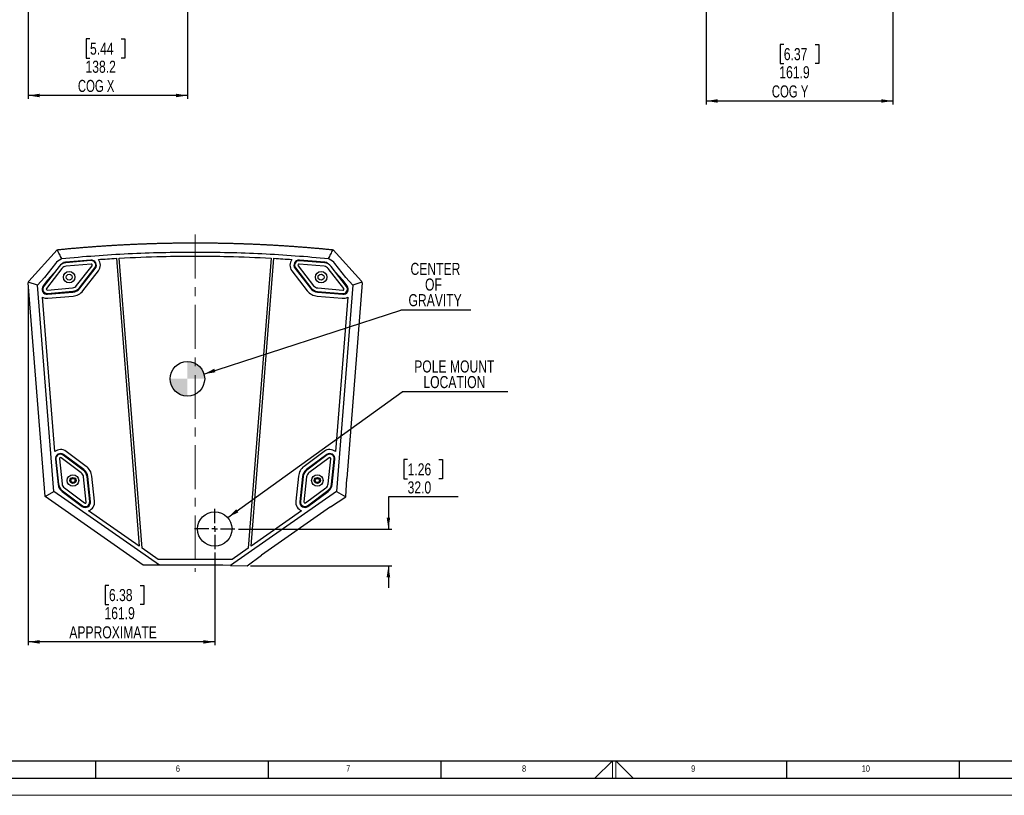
# Model space of a CAD drawing. Header units: millimetres. Extents: x 0 to 841, y 0 to 594.
# Tile 2 of 22: x 253 to 538, y 0 to 224. Entities that reach past the tile are written whole.
import ezdxf

# ---------------------------------------------------------------- set-up
doc = ezdxf.new("R2010")
doc.units = ezdxf.units.MM
doc.linetypes.add('CENTERX2', pattern=[20.32, 12.7, -2.54, 2.54, -2.54])
doc.layers.add('FORMAT', color=7, linetype='Continuous')
doc.layers.add('SLD-0_0', color=7, linetype='Continuous')
doc.styles.add('SLDTEXTSTYLE0', font='TXT', dxfattribs={"width": 0.75})
doc.styles.add('SLDTEXTSTYLE3', font='TXT', dxfattribs={"width": 0.7})
doc.dimstyles.new('SLDDIMSTYLE0', dxfattribs={"dimtxt": 3.5, "dimasz": 3.302, "dimexe": 0, "dimexo": 0.0625, "dimgap": 0.875, "dimtad": 0, "dimtih": 1, "dimtoh": 1, "dimdec": 1, "dimlfac": 3, "dimrnd": 1e-09, "dimzin": 12, "dimdsep": 46, "dimtxsty": 'SLDTEXTSTYLE0', "dimsah": 1, "dimcen": 0.09, "dimadec": 0, "dimazin": 3, "dimtfac": 1, "dimtdec": 1, "dimtofl": 0, "dimtmove": 0, "dimatfit": 3, "dimfxl": 1, "dimfrac": 2, "dimtolj": 1, "dimtzin": 12, "dimarcsym": 0})
doc.dimstyles.new('SLDDIMSTYLE1', dxfattribs={"dimtxt": 0.18, "dimasz": 3.302, "dimexe": 0, "dimexo": 0.0625, "dimgap": 0, "dimtad": 0, "dimtih": 1, "dimtoh": 1, "dimdec": 0, "dimrnd": 1e-09, "dimzin": 0, "dimdsep": 46, "dimtxsty": 'Standard', "dimsah": 1, "dimcen": 0.09, "dimadec": 0, "dimazin": 0, "dimtfac": 3.302, "dimtdec": 0, "dimtofl": 0, "dimtmove": 0, "dimatfit": 3, "dimfxl": 1, "dimfrac": 2, "dimtolj": 1, "dimtzin": 0, "dimarcsym": 0})
doc.dimstyles.new('SLDDIMSTYLE3', dxfattribs={"dimtxt": 3.5, "dimasz": 3.302, "dimexe": 0, "dimexo": 0.0625, "dimgap": 0.875, "dimtad": 0, "dimtih": 1, "dimtoh": 1, "dimdec": 1, "dimlfac": 3, "dimrnd": 1e-09, "dimzin": 4, "dimdsep": 46, "dimtxsty": 'SLDTEXTSTYLE0', "dimsah": 1, "dimcen": 0.09, "dimadec": 0, "dimazin": 1, "dimtfac": 1, "dimtdec": 1, "dimtmove": 0, "dimatfit": 0, "dimfxl": 1, "dimfrac": 2, "dimtolj": 1, "dimtzin": 12, "dimarcsym": 0})

# ---------------------------------------------------------------- blocks, each defined once
blk = doc.blocks.new('_D')
at = {"layer": 'SLD-0_0', "transparency": 16777216}
for p, q in [((302.02, 302.98), (302.02, 201.56)), ((255.96, 230.92), (255.96, 201.56)), ((273.84, 218.91), (272.77, 218.91)), ((272.77, 218.91), (272.77, 213.35)), ((282.89, 218.91), (283.95, 218.91)), ((283.95, 218.91), (283.95, 213.35)), ((272.77, 213.35), (273.84, 213.35)), ((283.95, 213.35), (282.89, 213.35)), ((302.02, 202.56), (255.96, 202.56))]:
    blk.add_line(p, q, dxfattribs=at)
for points in [[(255.96, 202.56), (259.26, 202.05), (259.26, 203.07)], [(302.02, 202.56), (298.72, 203.07), (298.72, 202.05)]]:
    blk.add_solid(points, dxfattribs=at)
at = {"layer": 'SLD-0_0', "transparency": 16777216, "char_height": 3.5, "attachment_point": 1}
for s, insert, style in [('5.44', (273.84, 217.87), 'SLDTEXTSTYLE0'), ('138.2', (272.54, 212.63), 'SLDTEXTSTYLE0'), ('COG X', (270.34, 207.07), 'SLDTEXTSTYLE3')]:
    blk.add_mtext(s, dxfattribs=dict(at, insert=insert, style=style))
blk = doc.blocks.new('_D_5')
at = {"layer": 'SLD-0_0', "transparency": 16777216}
for p, q in [((452.16, 302.98), (452.16, 199.97)), ((506.13, 231.7), (506.13, 199.97)), ((474.62, 217.32), (473.55, 217.32)), ((473.55, 217.32), (473.55, 211.77)), ((483.67, 217.32), (484.74, 217.32)), ((484.74, 217.32), (484.74, 211.77)), ((473.55, 211.77), (474.62, 211.77)), ((484.74, 211.77), (483.67, 211.77)), ((452.16, 200.97), (506.13, 200.97))]:
    blk.add_line(p, q, dxfattribs=at)
for points in [[(452.16, 200.97), (455.46, 200.47), (455.46, 201.48)], [(506.13, 200.97), (502.83, 201.48), (502.83, 200.47)]]:
    blk.add_solid(points, dxfattribs=at)
at = {"layer": 'SLD-0_0', "transparency": 16777216, "char_height": 3.5, "attachment_point": 1}
for s, insert, style in [('6.37', (474.62, 216.28), 'SLDTEXTSTYLE0'), ('161.9', (473.32, 211.04), 'SLDTEXTSTYLE0'), ('COG Y', (471.16, 205.49), 'SLDTEXTSTYLE3')]:
    blk.add_mtext(s, dxfattribs=dict(at, insert=insert, style=style))
blk = doc.blocks.new('_D_8')
at = {"layer": 'SLD-0_0', "transparency": 16777216}
for p, q in [((365.75, 97.15), (364.69, 97.15)), ((364.69, 97.15), (364.69, 91.59)), ((374.81, 97.15), (375.87, 97.15)), ((375.87, 97.15), (375.87, 91.59)), ((364.69, 91.59), (365.75, 91.59)), ((375.87, 91.59), (374.81, 91.59)), ((380.36, 86.36), (360.2, 86.36)), ((360.2, 86.36), (360.2, 77.08)), ((316.77, 77.08), (361.2, 77.08)), ((320.33, 66.41), (361.2, 66.41)), ((360.2, 66.41), (360.2, 60.06))]:
    blk.add_line(p, q, dxfattribs=at)
for points in [[(360.2, 77.08), (360.71, 80.38), (359.69, 80.38)], [(360.2, 66.41), (359.69, 63.11), (360.71, 63.11)]]:
    blk.add_solid(points, dxfattribs=at)
at = {"layer": 'SLD-0_0', "transparency": 16777216, "char_height": 3.5, "attachment_point": 1, "style": 'SLDTEXTSTYLE0'}
for s, insert in [('1.26', (365.75, 96.1)), ('32.0', (365.75, 90.87))]:
    blk.add_mtext(s, dxfattribs=dict(at, insert=insert))
blk = doc.blocks.new('_D_9')
at = {"layer": 'SLD-0_0', "transparency": 16777216}
for p, q in [((255.96, 147.3), (255.96, 43.41)), ((309.93, 70.25), (309.93, 43.41)), ((279.32, 60.76), (278.25, 60.76)), ((278.25, 60.76), (278.25, 55.2)), ((288.37, 60.76), (289.44, 60.76)), ((289.44, 60.76), (289.44, 55.2)), ((278.25, 55.2), (279.32, 55.2)), ((289.44, 55.2), (288.37, 55.2)), ((309.93, 44.41), (255.96, 44.41))]:
    blk.add_line(p, q, dxfattribs=at)
for points in [[(255.96, 44.41), (259.26, 43.9), (259.26, 44.92)], [(309.93, 44.41), (306.63, 44.92), (306.63, 43.9)]]:
    blk.add_solid(points, dxfattribs=at)
at = {"layer": 'SLD-0_0', "transparency": 16777216, "char_height": 3.5, "attachment_point": 1, "style": 'SLDTEXTSTYLE0'}
for s, insert in [('6.38', (279.32, 59.71)), ('161.9', (278.03, 54.48)), ('APPROXIMATE', (267.85, 48.92))]:
    blk.add_mtext(s, dxfattribs=dict(at, insert=insert))
blk = doc.blocks.new('SW_NOTE_0_6')
at = {"layer": 'SLD-0_0', "color": 0}
blk.add_line((20.32, 0), (0, 0), dxfattribs=at)
at = {"layer": 'SLD-0_0', "color": 0, "char_height": 3.5, "attachment_point": 2, "style": 'SLDTEXTSTYLE0'}
for s, insert in [('CENTER', (10.04, 13.67)), ('OF', (9.47, 9.14)), ('GRAVITY', (9.95, 4.61))]:
    blk.add_mtext(s, dxfattribs=dict(at, insert=insert))
blk = doc.blocks.new('SW_NOTE_0_7')
at = {"layer": 'SLD-0_0', "color": 0}
blk.add_line((30.49, 0), (0, 0), dxfattribs=at)
at = {"layer": 'SLD-0_0', "color": 0, "char_height": 3.5, "attachment_point": 2, "style": 'SLDTEXTSTYLE0'}
for s, insert in [('POLE MOUNT', (15.05, 9.14)), ('LOCATION', (15.07, 4.62))]:
    blk.add_mtext(s, dxfattribs=dict(at, insert=insert))
blk = doc.blocks.new('SW_CENTERMARKSYMBOL_0')
at = {"layer": 'SLD-0_0', "color": 0}
for p, q in [((0, 1.67), (0, 5.83)), ((-1.67, 0), (-5.83, 0)), ((0, 0), (-0.83, 0)), ((0, 0), (0, 0.83)), ((0, 0), (0, -0.83)), ((0, 0), (0.83, 0)), ((1.67, 0), (5.83, 0)), ((0, -1.67), (0, -5.83))]:
    blk.add_line(p, q, dxfattribs=at)
blk = doc.blocks.new('SW_DOWELSYMBOL_4')
at = {"linetype": 'Continuous', "lineweight": 18}
h = blk.add_hatch(color=0, dxfattribs=at)
edge = h.paths.add_edge_path(flags=0)
edge.add_arc((0, 0), 5, 0, 90)
edge.add_line((0, 5), (0, 0))
edge.add_line((0, 0), (5, 0))
h = blk.add_hatch(color=0, dxfattribs=at)
edge = h.paths.add_edge_path(flags=0)
edge.add_arc((0, 0), 5, 180, 270)
edge.add_line((0, -5), (0, 0))
edge.add_line((0, 0), (-5, 0))
at = {"layer": 'SLD-0_0', "color": 0}
blk.add_circle((0, 0), 5, dxfattribs=at)

msp = doc.modelspace()

# ---------------------------------------------------------------- linework, layer by layer
at = {"color": 7, "linetype": 'Continuous', "lineweight": 25}
for p, q in [((256.126937, 148.795267), (264.351586, 157.91567)), ((344.184919, 157.91567), (352.409568, 148.795267)), ((263.820234, 153.907114), (260.659006, 149.839096)), ((265.460002, 155.162973), (265.641234, 155.363943)), ((265.86167, 153.866305), (266.136086, 154.170608)), ((274.056565, 154.926818), (266.784889, 154.302117)), ((274.099065, 154.761586), (266.829674, 154.137081)), ((281.484448, 155.42565), (288.040628, 72.121481)), ((288.92529, 71.502035), (282.316648, 155.47279)), ((326.219857, 155.472791), (319.611215, 71.502035)), ((320.495877, 72.121481), (327.052057, 155.42565)), ((341.689849, 154.105842), (334.420458, 154.730347)), ((341.751615, 154.302117), (334.47994, 154.926818)), ((342.400419, 154.170608), (342.742496, 153.791275)), ((342.89527, 155.363943), (343.076503, 155.162973)), ((347.877499, 149.839096), (344.716271, 153.907114)), ((264.927039, 153.102752), (260.450084, 147.341595)), ((265.716653, 152.489149), (261.239699, 146.727991)), ((261.554015, 149.0895), (263.393518, 151.129345)), ((274.184658, 153.765256), (266.915267, 153.140751)), ((269.968605, 147.524175), (274.445559, 153.285332)), ((270.758219, 146.910571), (275.235173, 152.671729)), ((270.889354, 146.752007), (275.367715, 152.514975)), ((271.81057, 146.036136), (276.288931, 151.799104)), ((332.247574, 151.799104), (336.725935, 146.036136)), ((333.16879, 152.514975), (337.647151, 146.752007)), ((333.284349, 152.64049), (337.761304, 146.879333)), ((334.073964, 153.254094), (338.550918, 147.492936)), ((341.604255, 153.109512), (334.334864, 153.734017)), ((347.279824, 146.696752), (342.80287, 152.45791)), ((348.069438, 147.310356), (343.592484, 153.071513)), ((344.844609, 151.46022), (346.98249, 149.0895)), ((260.82079, 86.501464), (255.957415, 148.296497)), ((258.683344, 147.648263), (255.99084, 148.56339)), ((258.683344, 147.648263), (260.659006, 149.839096)), ((261.554015, 149.0895), (260.263089, 147.428275)), ((348.273416, 147.428275), (346.98249, 149.0895)), ((347.877499, 149.839096), (349.853161, 147.648263)), ((352.57909, 148.296497), (348.122437, 91.669352)), ((352.545665, 148.56339), (349.853161, 147.648263)), ((263.380566, 87.964406), (258.683344, 147.648263)), ((261.500599, 146.248068), (268.76999, 146.872573)), ((261.574239, 145.016432), (268.845915, 145.641133)), ((261.586193, 145.251738), (268.855584, 145.876243)), ((339.663939, 145.845004), (346.93333, 145.220499)), ((339.69059, 145.641133), (346.962266, 145.016432)), ((339.749532, 146.841334), (347.018924, 146.216829)), ((349.853161, 147.648263), (345.155939, 87.964406)), ((263.643227, 99.496722), (260.125435, 144.194501)), ((261.674098, 143.854047), (268.945774, 144.478748)), ((339.590731, 144.478748), (346.862407, 143.854047)), ((348.41107, 144.194501), (344.893278, 99.496722)), ((263.820083, 97.257284), (264.59949, 90.00056)), ((263.984373, 97.303293), (264.763535, 90.048848)), ((264.978654, 97.410083), (265.757817, 90.155639)), ((271.308099, 93.327887), (265.452913, 97.681144)), ((271.904749, 94.130389), (266.049563, 98.483646)), ((272.060485, 94.26487), (266.203459, 98.619496)), ((272.756577, 95.201122), (266.899551, 99.555748)), ((341.636954, 99.555748), (335.779928, 95.201122)), ((342.333046, 98.619496), (336.47602, 94.26487)), ((342.456072, 98.50129), (336.600886, 94.148032)), ((343.052722, 97.698788), (337.197536, 93.345531)), ((342.747818, 90.173283), (343.52698, 97.427727)), ((343.7421, 90.066492), (344.521262, 97.320936)), ((343.937015, 90.00056), (344.716422, 97.257284)), ((272.76424, 84.888976), (271.985078, 92.14342)), ((273.758521, 84.995766), (272.979359, 92.250211)), ((273.994029, 84.988826), (273.214622, 92.24555)), ((275.154024, 85.113415), (274.374617, 92.370139)), ((334.161888, 92.370139), (333.382481, 85.113415)), ((335.321883, 92.24555), (334.542476, 84.988826)), ((335.526276, 92.267854), (334.747113, 85.01341)), ((336.520557, 92.161064), (335.741395, 84.906619)), ((347.886425, 86.403895), (348.122437, 91.669352)), ((266.434795, 88.971172), (272.289981, 84.617915)), ((336.215654, 84.635558), (342.07084, 88.988816)), ((260.820861, 86.501414), (260.82079, 86.501464)), ((260.820861, 86.501414), (263.380566, 87.964406)), ((289.268252, 66.582337), (260.820861, 86.501414)), ((293.917325, 66.582337), (263.380566, 87.964406)), ((265.753626, 87.98124), (271.610652, 83.626614)), ((265.838145, 88.168671), (271.693331, 83.815413)), ((345.155939, 87.964406), (314.540647, 66.527348)), ((336.812304, 83.833057), (342.66749, 88.186314)), ((336.925853, 83.626614), (342.782879, 87.98124)), ((343.469339, 83.52812), (347.886351, 86.403847)), ((345.155939, 87.964406), (347.886351, 86.403847)), ((347.886351, 86.403847), (347.886425, 86.403895)), ((343.469339, 83.52812), (323.514629, 69.555681)), ((288.040628, 72.121481), (273.450456, 82.33763)), ((335.086049, 82.33763), (320.495877, 72.121481)), ((293.5711, 68.249003), (288.92529, 71.502035)), ((319.611215, 71.502035), (314.965405, 68.249003)), ((319.325761, 66.410203), (323.514629, 69.555681)), ((293.917325, 66.582337), (289.268252, 66.582337)), ((314.965405, 68.249003), (293.5711, 68.249003)), ((312.294465, 66.582337), (293.917325, 66.582337)), ((314.540647, 66.527348), (312.294465, 66.582337)), ((314.540647, 66.527348), (319.325761, 66.410203))]:
    msp.add_line(p, q, dxfattribs=at)
at = {"color": 7, "linetype": 'Continuous', "lineweight": 18}
for p, q in [((419.96681, 5.00001), (425, 10.00001)), ((425, 10.00001), (425, 5.00001)), ((426, 10.00001), (426, 5.00001)), ((431.009993, 5.00001), (426, 10.00001)), ((0.000004, 0.00001), (841.000004, 0.00001))]:
    msp.add_line(p, q, dxfattribs=at)
at = {"color": 7, "linetype": 'Continuous', "lineweight": 25, "flags": 128}
for points in [[(266.750795, 154.298986), (266.758972, 154.299765), (266.765396, 154.300376)], [(274.058719, 154.927002), (274.07181, 154.928005), (274.082095, 154.928792)], [(334.454442, 154.92879), (334.467496, 154.92779), (334.477753, 154.927005)], [(341.771117, 154.300376), (341.779285, 154.299598), (341.785702, 154.298986)]]:
    msp.add_lwpolyline(points, dxfattribs=at)
at = {"color": 7, "linetype": 'Continuous', "lineweight": 25}
for centre, radius in [((267.815402, 149.971625), 1.666667), ((340.721103, 149.971625), 1.666667), ((267.815402, 149.971625), 0.883333), ((340.721103, 149.971625), 0.883333), ((268.907056, 91.123055), 1.666667), ((268.907056, 91.123055), 0.883333), ((268.907056, 91.123055), 0.583333), ((339.629449, 91.123055), 1.666667), ((339.629449, 91.123055), 0.883333), ((339.629449, 91.123055), 0.583333), ((309.934919, 77.082337), 5)]:
    msp.add_circle(centre, radius, dxfattribs=at)
for centre, radius, start, end in [((267.033327, 151.410242), 4.069194, 112.74577293, 142.14947536), ((267.060993, 151.444472), 2.702527, 94.91015734, 142.14947536), ((267.033327, 151.410242), 2.902527, 95.58601796, 108.00644962), ((267.033327, 151.410242), 2.902527, 94.91015734, 95.29648606), ((274.184793, 153.434215), 1.498101, 94.82746734, 94.91015734), ((274.184793, 153.434215), 1.498101, 322.14947536, 93.93079996), ((274.210174, 153.468248), 1.298101, 322.14947536, 94.91015734), ((274.184793, 153.434215), 2.664768, 322.14947536, 38.42515368), ((334.351712, 153.434215), 2.664768, 141.5748392, 217.85052464), ((334.351712, 153.434215), 1.498101, 86.0679567, 217.85052464), ((334.309349, 153.43701), 1.298101, 85.08984266, 217.85052463), ((334.351712, 153.434215), 1.498101, 85.08984266, 85.1737744), ((341.45853, 151.413233), 2.702527, 37.85052463, 85.08984266), ((341.503178, 151.410242), 2.902527, 84.70335146, 85.08984266), ((341.503178, 151.410242), 2.902527, 71.99355038, 84.41413853), ((341.503178, 151.410242), 4.069194, 37.85052464, 67.25422707), ((267.060993, 151.444472), 1.702527, 94.91015734, 142.14947536), ((274.210174, 153.468248), 0.298101, 322.14947536, 94.91015734), ((334.309349, 153.43701), 0.298101, 85.08984266, 217.85052463), ((341.45853, 151.413233), 1.702527, 37.85052463, 85.08984266), ((256.622027, 148.348803), 0.666667, 161.22327033, 184.5), ((256.622027, 148.348803), 0.666667, 137.95631066, 161.22327033), ((351.914478, 148.348803), 0.666667, 18.77672967, 42.04368934), ((351.914478, 148.348803), 0.666667, 355.5, 18.77672967), ((261.446011, 146.509035), 1.498101, 142.14947536, 274.91015734), ((261.475083, 146.545075), 1.298101, 142.14947536, 274.91015734), ((261.475083, 146.545075), 0.298101, 142.14947536, 274.91015734), ((268.624265, 148.568852), 1.702527, 274.91015734, 322.14947536), ((268.597477, 148.533008), 2.902527, 274.91015734, 322.14947536), ((268.624265, 148.568852), 2.702527, 274.91015734, 322.14947536), ((268.597477, 148.533008), 4.069194, 274.91015734, 322.14947536), ((339.939028, 148.533008), 4.069194, 217.85052464, 265.08984266), ((339.939028, 148.533008), 2.902527, 217.85052464, 265.08984266), ((339.895258, 148.537613), 2.702527, 217.85052463, 265.08984266), ((339.895258, 148.537613), 1.702527, 217.85052463, 265.08984266), ((347.044439, 146.513836), 1.298101, 265.08984266, 37.85052463), ((347.090494, 146.509035), 1.498101, 265.08984266, 37.85052464), ((347.044439, 146.513836), 0.298101, 265.08984266, 37.85052463), ((261.446011, 146.509035), 2.664768, 240.29273378, 274.91015734), ((347.090494, 146.509035), 2.664768, 265.08984266, 299.70726622), ((265.309617, 97.417267), 2.664768, 53.36965901, 128.70726622), ((343.226888, 97.417267), 2.664768, 51.29273378, 126.63034099), ((265.309617, 97.417267), 1.498101, 53.36965901, 186.13034099), ((265.275051, 97.441918), 1.298101, 53.36965901, 186.13034099), ((265.275051, 97.441918), 0.298101, 53.36965901, 186.13034099), ((343.226888, 97.417267), 1.498101, 353.86965901, 126.63034099), ((343.230584, 97.459561), 1.298101, 353.86965901, 126.63034099), ((343.230584, 97.459561), 0.298101, 353.86965901, 126.63034099), ((270.292286, 91.961606), 2.702527, 6.13034099, 53.36965901), ((270.328693, 91.935587), 2.902527, 6.13034099, 53.36965901), ((270.328693, 91.935587), 4.069194, 6.13034099, 53.36965901), ((338.207812, 91.935587), 4.069194, 126.63034099, 173.86965901), ((338.207812, 91.935587), 2.902527, 126.63034099, 173.86965901), ((338.213348, 91.97925), 2.702527, 126.63034099, 173.86965901), ((270.292286, 91.961606), 1.702527, 6.13034099, 53.36965901), ((338.213348, 91.97925), 1.702527, 126.63034099, 173.86965901), ((267.485419, 90.310523), 2.902527, 186.13034099, 233.36965901), ((267.450608, 90.337453), 2.702527, 186.13034099, 233.36965901), ((267.450608, 90.337453), 1.702527, 186.13034099, 233.36965901), ((341.055027, 90.355097), 1.702527, 306.63034099, 353.86965901), ((341.055027, 90.355097), 2.702527, 306.63034099, 353.86965901), ((341.051086, 90.310523), 2.902527, 306.63034099, 353.86965901), ((272.504494, 84.828843), 1.498101, 233.36965901, 6.13034099), ((272.467843, 84.857141), 1.298101, 233.36965901, 6.13034099), ((272.467843, 84.857141), 0.298101, 233.36965901, 6.13034099), ((272.504494, 84.828843), 2.664768, 290.79273378, 6.13034099), ((336.032011, 84.828843), 2.664768, 173.86965901, 249.20726622), ((336.032011, 84.828843), 1.498101, 173.86965901, 306.63034099), ((336.037792, 84.874785), 1.298101, 173.86965901, 306.63034099), ((336.037792, 84.874785), 0.298101, 173.86965901, 306.63034099)]:
    msp.add_arc(centre, radius, start, end, dxfattribs=at)
for points, knots in [([(264.351586, 157.91567), (264.705242, 157.950923), (265.412553, 158.02143), (266.473873, 158.123597), (267.535443, 158.223134), (268.59728, 158.319782), (269.659369, 158.413609), (270.721706, 158.504595), (271.784282, 158.592746), (272.847089, 158.67806), (273.91012, 158.760535), (274.973368, 158.840172), (276.036825, 158.91697), (277.100483, 158.990928), (278.164334, 159.062046), (279.228372, 159.130323), (280.292588, 159.195758), (281.356975, 159.258353), (282.421525, 159.318105), (283.486232, 159.375014), (284.551086, 159.42908), (285.616081, 159.480304), (286.681209, 159.528683), (287.746462, 159.574218), (288.811833, 159.616909), (289.877314, 159.656755), (290.942898, 159.693757), (292.008577, 159.727913), (293.074343, 159.759223), (294.140189, 159.787688), (295.206107, 159.813307), (296.27209, 159.83608), (297.338129, 159.856007), (298.404219, 159.873087), (299.47035, 159.887321), (300.536515, 159.898708), (301.602706, 159.907248), (302.668917, 159.912942), (303.735139, 159.915788), (304.801365, 159.915788), (305.867588, 159.912942), (306.933798, 159.907248), (307.99999, 159.898708), (309.066155, 159.887321), (310.132286, 159.873087), (311.198376, 159.856007), (312.264415, 159.83608), (313.330398, 159.813307), (314.396316, 159.787688), (315.462162, 159.759223), (316.527928, 159.727913), (317.593607, 159.693757), (318.659191, 159.656755), (319.724672, 159.616909), (320.790043, 159.574218), (321.855296, 159.528683), (322.920424, 159.480304), (323.985419, 159.42908), (325.050273, 159.375014), (326.114979, 159.318105), (327.17953, 159.258353), (328.243917, 159.195758), (329.308133, 159.130323), (330.372171, 159.062046), (331.436022, 158.990928), (332.49968, 158.91697), (333.563137, 158.840172), (334.626385, 158.760535), (335.689416, 158.67806), (336.752223, 158.592746), (337.814799, 158.504595), (338.877136, 158.413609), (339.939225, 158.319782), (341.001062, 158.223134), (342.062632, 158.123597), (343.123952, 158.02143), (343.831263, 157.950923), (344.184919, 157.91567)], [0, 0, 0, 0, 0.0133333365, 0.0266666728, 0.0400000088, 0.0533333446, 0.0666666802, 0.0800000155, 0.0933333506, 0.1066666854, 0.1200000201, 0.1333333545, 0.1466666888, 0.1600000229, 0.1733333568, 0.1866666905, 0.200000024, 0.2133333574, 0.2266666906, 0.2400000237, 0.2533333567, 0.2666666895, 0.2800000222, 0.2933333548, 0.3066666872, 0.3200000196, 0.3333333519, 0.346666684, 0.3600000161, 0.3733333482, 0.3866666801, 0.400000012, 0.4133333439, 0.4266666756, 0.4400000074, 0.4533333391, 0.4666666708, 0.4800000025, 0.4933333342, 0.5066666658, 0.5199999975, 0.5333333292, 0.5466666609, 0.5599999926, 0.5733333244, 0.5866666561, 0.599999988, 0.6133333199, 0.6266666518, 0.6399999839, 0.6533333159, 0.6666666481, 0.6799999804, 0.6933333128, 0.7066666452, 0.7199999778, 0.7333333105, 0.7466666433, 0.7599999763, 0.7733333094, 0.7866666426, 0.799999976, 0.8133333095, 0.8266666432, 0.8399999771, 0.8533333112, 0.8666666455, 0.8799999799, 0.8933333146, 0.9066666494, 0.9199999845, 0.9333333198, 0.9466666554, 0.9599999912, 0.9733333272, 0.9866666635, 1, 1, 1, 1]), ([(265.641234, 155.363943), (265.426917, 155.788648), (264.997549, 156.639508), (264.56716, 157.489818), (264.351598, 157.915699)], [0, 0, 0, 0, 0.4991472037, 1, 1, 1, 1]), ([(265.641234, 155.363943), (272.060232, 155.991981), (278.490406, 156.463178), (284.931756, 156.777533), (291.373709, 157.091917), (297.819208, 157.249108), (304.268252, 157.249105), (310.717542, 157.249102), (317.16304, 157.091911), (323.604749, 156.777533), (330.046221, 156.463166), (336.476395, 155.991969), (342.89527, 155.363943)], [0, 0, 0, 0, 0.25, 0.25, 0.25, 0.5, 0.5, 0.5, 0.75, 0.75, 0.75, 1, 1, 1, 1]), ([(342.895271, 155.363943), (343.109972, 155.789407), (343.539339, 156.640263), (343.969727, 157.490548), (344.184902, 157.915656)], [0, 0, 0, 0, 0.5000413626, 1, 1, 1, 1]), ([(282.316648, 155.47279), (286.453549, 155.702753), (290.594036, 155.867682), (301.091533, 156.120726), (307.444961, 156.120726), (317.942466, 155.867682), (322.082955, 155.702754), (326.219857, 155.472791)], [0.21530910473, 0.21530910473, 0.21530910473, 0.21530910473, 0.37646387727, 0.37646387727, 0.62353601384, 0.62353601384, 0.78469078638, 0.78469078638, 0.78469078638, 0.78469078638])]:
    msp.add_open_spline(points, degree=3, knots=knots, dxfattribs=at)
for points in [[(276.272427, 155.090346), (278.009134, 155.213595), (279.746474, 155.325363), (281.484448, 155.42565)], [(327.052057, 155.42565), (328.790031, 155.325363), (330.527371, 155.213596), (332.264078, 155.090347)]]:
    msp.add_open_spline(points, degree=3, dxfattribs=at)
at = {"layer": 'FORMAT'}
for p, q in [((20.000004, 10.00001), (831.000004, 10.00001)), ((275.500004, 5.00001), (275.500004, 10.00001)), ((325.500004, 5.00001), (325.500004, 10.00001)), ((375.500004, 5.00001), (375.500004, 10.00001)), ((475.500004, 5.00001), (475.500004, 10.00001)), ((525.500004, 5.00001), (525.500004, 10.00001)), ((15.000004, 5.00001), (836.000004, 5.00001))]:
    msp.add_line(p, q, dxfattribs=at)
at = {"layer": 'SLD-0_0', "linetype": 'CENTERX2', "lineweight": 18}
msp.add_line((304.268252, 162.295554), (304.268252, 64.699572), dxfattribs=at)
at = {"layer": 'SLD-0_0'}
msp.add_circle((302.024082, 120.549003), 5, dxfattribs=at)

# ---------------------------------------------------------------- block references
for name, p in [('SW_NOTE_0_6', (363.761635, 140.448588)), ('SW_DOWELSYMBOL_4', (302.024082, 120.549003)), ('SW_NOTE_0_7', (364.219504, 116.736242)), ('SW_CENTERMARKSYMBOL_0', (309.934919, 77.082337))]:
    msp.add_blockref(name, p, dxfattribs=at)

# ---------------------------------------------------------------- texts
at = {"layer": 'FORMAT', "attachment_point": 1, "style": 'SLDTEXTSTYLE0'}
for s, insert, char_height in [('6', (298.685732, 8.668031), 1.852083), ('7', (347.966453, 8.668031), 1.852083), ('8', (398.865552, 8.668031), 1.852083), ('9', (447.799925, 8.668031), 1.852083), ('10', (497.174925, 8.668031), 1.8520833)]:
    msp.add_mtext(s, dxfattribs=dict(at, insert=insert, char_height=char_height))

# ---------------------------------------------------------------- dimensions: what is measured, and where the dimension line sits
at = {"layer": 'SLD-0_0'}
dim = msp.add_linear_dim(base=(255.957415, 211.091132), p1=(302.024082, 303.982937), p2=(255.957415, 231.918373), angle=0, text='<>\\PCOG X', dimstyle='SLDDIMSTYLE0', dxfattribs=at)
dim.commit()
dim.dimension.update_dxf_attribs({"geometry": '_D', "text_midpoint": (278.361483, 211.091132), "dimtype": 160})
for base, p1, p2, text, picture, middle in [((506.129257, 209.503663), (452.162591, 303.982937), (506.129257, 232.698207), '<>\\PCOG Y', '_D_5', (479.143557, 209.503663)), ((255.957415, 52.940238), (309.934919, 71.249003), (255.957415, 148.296497), '<>\\PAPPROXIMATE', '_D_9', (283.844228, 52.940238))]:
    dim = msp.add_linear_dim(base=base, p1=p1, p2=p2, text=text, dimstyle='SLDDIMSTYLE0', dxfattribs=at)
    dim.commit()
    dim.dimension.update_dxf_attribs({"geometry": picture, "text_midpoint": middle, "dimtype": 160})
dim = msp.add_linear_dim(base=(360.197317, 66.410203), p1=(315.768252, 77.082337), p2=(319.325761, 66.410203), angle=90, dimstyle='SLDDIMSTYLE3', dxfattribs=at)
dim.commit()
dim.dimension.update_dxf_attribs({"geometry": '_D_8', "text_midpoint": (360.197317, 92.10691), "dimtype": 160})

# ---------------------------------------------------------------- leaders
for points in [[(306.829546, 121.930131), (363.761635, 140.448588)], [(313.771865, 80.438833), (364.219504, 116.736242)]]:
    msp.add_leader(points, dimstyle='SLDDIMSTYLE1', dxfattribs=at)

doc.saveas('drawing.dxf')
